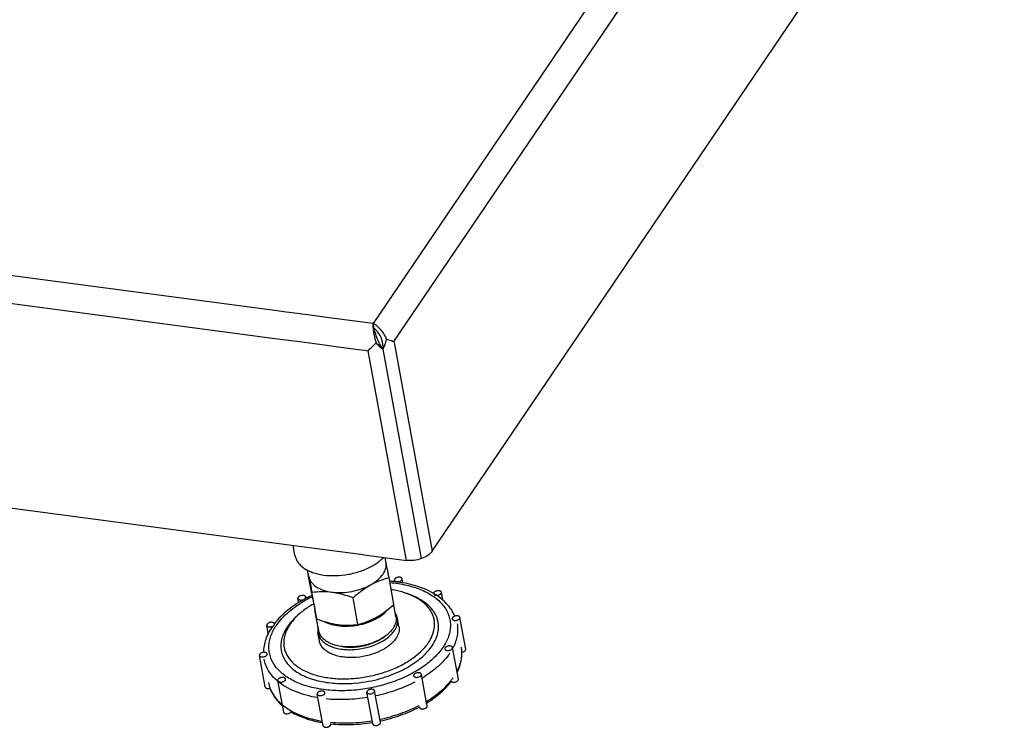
# Model space of a CAD drawing. Header units: millimetres. Extents: x 0 to 1680, y 0 to 1188.
# Tile 5 of 10: x 1260 to 1461, y 204 to 348. Entities that reach past the tile are written whole.
import ezdxf

# ---------------------------------------------------------------- set-up
doc = ezdxf.new("R2010")
doc.units = ezdxf.units.MM
doc.header["$LTSCALE"] = 4
doc.layers.add('AXES', color=7, linetype='Continuous')

msp = doc.modelspace()

# ---------------------------------------------------------------- linework, layer by layer
at = {"color": 9, "linetype": 'Continuous'}
for p, q in [((1343.73, 293.34), (1446.46, 444.95)), ((1432.44, 434.2), (1332.04, 286.02)), ((1312.46, 288.61), (1062.55, 321.68)), ((1061.62, 316.13), (1312, 283)), ((1336.28, 282.35), (1343.73, 293.34)), ((1313.8, 288.43), (1312.46, 288.61)), ((1317.16, 287.98), (1313.8, 288.43)), ((1317.53, 287.94), (1317.16, 287.98)), ((1318.15, 287.85), (1317.53, 287.94)), ((1318.74, 287.77), (1318.15, 287.85)), ((1322.04, 287.34), (1318.74, 287.77)), ((1322.52, 287.28), (1322.04, 287.34)), ((1332.04, 286.02), (1322.52, 287.28)), ((1312, 283), (1317.05, 282.33)), ((1317.05, 282.33), (1322.11, 281.66)), ((1322.11, 281.66), (1323.52, 281.47)), ((1323.52, 281.47), (1323.96, 281.41)), ((1323.96, 281.41), (1328.53, 280.81)), ((1336.28, 282.35), (1336.38, 281.8)), ((1336.38, 281.8), (1344.09, 239.64)), ((1328.53, 280.81), (1329.06, 280.74)), ((1329.06, 280.74), (1330.28, 280.58)), ((1330.28, 280.58), (1331, 280.48)), ((1338.82, 237.77), (1331, 280.48))]:
    msp.add_line(p, q, dxfattribs=at)
at = {"color": 7, "linetype": 'Continuous'}
for p, q in [((1344.09, 239.64), (1460.71, 411.73)), ((1332.16, 285.34), (1332.04, 286.02)), ((1332.21, 285.1), (1332.16, 285.34)), ((1332.22, 285.04), (1332.21, 285.1)), ((1332.28, 284.79), (1332.22, 285.04)), ((1153.71, 262.27), (1315.93, 240.8)), ((1316.11, 238.77), (1315.74, 240.83)), ((1315.93, 240.8), (1321.09, 240.12)), ((1321.09, 240.12), (1329.54, 239)), ((1329.54, 239), (1329.91, 238.95)), ((1329.91, 238.95), (1330.18, 238.91)), ((1330.18, 238.91), (1338.82, 237.77)), ((1318.88, 234.48), (1318.64, 235.8)), ((1319.51, 231.02), (1318.88, 234.48)), ((1336.29, 228.8), (1335.29, 234.25)), ((1320.56, 225.83), (1319.56, 231.27)), ((1338.99, 230.98), (1339.54, 230.78)), ((1328.95, 224.72), (1327.95, 230.16)), ((1317.15, 226.98), (1316.71, 226.6)), ((1320.18, 227.67), (1320.18, 227.64)), ((1320.18, 227.64), (1320.2, 227.57)), ((1337.31, 224.32), (1337.01, 225.94)), ((1321.08, 221.35), (1320.78, 222.97)), ((1341.45, 207.88), (1341.47, 207.89)), ((1341.45, 207.88), (1341.47, 207.89)), ((1323.38, 204.47), (1323.39, 204.47)), ((1323.38, 204.47), (1323.39, 204.47)), ((1323.39, 204.47), (1323.41, 204.46)), ((1323.39, 204.47), (1323.41, 204.46))]:
    msp.add_line(p, q, dxfattribs=at)
at = {"color": 3, "linetype": 'Continuous'}
msp.add_line((1341.88, 238.13), (1334.07, 280.83), dxfattribs=at)
msp.add_line((1341.88, 238.13), (1334.07, 280.83), dxfattribs=at)
msp.add_arc((1330.09, 282.2), 3.56, 49.866, 53.3099, dxfattribs=at)
at = {"color": 7, "linetype": 'Continuous'}
for centre, radius, start, end in [((1329.57, 281.4), 5.23, 52.1035, 56.8134), ((1329.3, 281.06), 5.67, 48.1941, 52.124), ((1346.15, 286.33), 14.12, 185.6681, 186.3192), ((1333.4, 205.9), 27.69, 83.7226, 85.7662), ((1331.27, 205.5), 27.71, 114.9676, 117.8077), ((1322.77, 228.12), 2.63, 189.7272, 190.371), ((1322.77, 228.12), 2.63, 190.371, 191.2245), ((1329.94, 228.63), 7.79, 307.675, 310.6717), ((1326.43, 227.97), 7.77, 250.0643, 252.8671), ((1326.54, 228.31), 8.12, 252.848, 253.069), ((1342.98, 218.79), 7.17, 2.4361, 10.3527), ((1317.73, 214.16), 7.16, 190.3785, 200.2317), ((1325.9, 240.84), 28.2, 275.4794, 285.6373), ((1337.38, 221.25), 13.39, 322.4386, 322.7337), ((1322.32, 218.83), 13.82, 239.2773, 239.5452)]:
    msp.add_arc(centre, radius, start, end, dxfattribs=at)
at = {"color": 9, "linetype": 'Continuous'}
for centre, radius, start, end in [((1330.68, 207.33), 25.53, 115.6581, 118.7777), ((1339.29, 224.61), 10.16, 332.4592, 332.8971), ((1319.4, 221.24), 10.58, 229.4835, 230.377), ((1337.68, 221.45), 13.11, 321.306, 324.4103), ((1317.41, 214.14), 6.85, 198.0888, 206.6136), ((1317.71, 214.28), 7.18, 206.5496, 208.0846)]:
    msp.add_arc(centre, radius, start, end, dxfattribs=at)
at = {"color": 7, "linetype": 'Continuous'}
for points, knots in [([(1332.43, 285.78), (1332.4, 285.8), (1332.27, 285.89), (1332.14, 285.96), (1332.04, 286.02)], [0, 0, 0, 0, 0.256991, 1, 1, 1, 1]), ([(1332.1, 284.94), (1332.09, 285.04), (1332.06, 285.4), (1332.04, 285.76), (1332.04, 286.02)], [0, 0, 0, 0, 0.27949, 1, 1, 1, 1]), ([(1334.76, 282.85), (1334.67, 283.09), (1334.25, 283.99), (1333.63, 284.79), (1333.08, 285.28)], [0, 0, 0, 0, 0.259513, 1, 1, 1, 1]), ([(1332.68, 282.11), (1332.61, 282.34), (1332.35, 283.21), (1332.19, 284.11), (1332.12, 284.78)], [0, 0, 0, 0, 0.264605, 1, 1, 1, 1]), ([(1331, 280.48), (1331.13, 280.6), (1331.71, 281.13), (1332.26, 281.68), (1332.68, 282.11)], [0, 0, 0, 0, 0.226443, 1, 1, 1, 1]), ([(1332.68, 282.11), (1332.87, 281.85), (1333.28, 281.37), (1333.79, 280.98), (1334.07, 280.83)], [0, 0, 0, 0, 0.504947, 1, 1, 1, 1]), ([(1334.07, 280.83), (1334.16, 280.99), (1334.49, 281.62), (1334.68, 282.32), (1334.76, 282.85)], [0, 0, 0, 0, 0.253588, 1, 1, 1, 1]), ([(1334.76, 282.85), (1334.92, 282.8), (1335.43, 282.65), (1335.93, 282.49), (1336.28, 282.35)], [0, 0, 0, 0, 0.299498, 1, 1, 1, 1]), ([(1344.09, 239.64), (1343.86, 239.3), (1343.17, 238.68), (1342.35, 238.29), (1341.88, 238.13)], [0, 0, 0, 0, 0.457225, 1, 1, 1, 1]), ([(1316.11, 238.77), (1316.16, 238.52), (1316.31, 238.03), (1316.7, 237.34), (1317.25, 236.72), (1317.95, 236.16), (1318.77, 235.68), (1319.72, 235.28), (1320.78, 234.98), (1321.52, 234.84), (1321.9, 234.78)], [0, 0, 0, 0, 0.100542, 0.204446, 0.314556, 0.432891, 0.560583, 0.697968, 0.844722, 1, 1, 1, 1]), ([(1331.78, 236.59), (1331.9, 236.66), (1332.37, 236.92), (1332.81, 237.22), (1333.13, 237.46)], [0, 0, 0, 0, 0.256971, 1, 1, 1, 1]), ([(1333.13, 237.46), (1333.23, 237.53), (1333.61, 237.82), (1333.96, 238.13), (1334.21, 238.38)], [0, 0, 0, 0, 0.258273, 1, 1, 1, 1]), ([(1341.88, 238.13), (1341.39, 237.95), (1340.37, 237.71), (1339.32, 237.71), (1338.82, 237.77)], [0, 0, 0, 0, 0.507699, 1, 1, 1, 1]), ([(1321.9, 234.78), (1322.72, 234.67), (1324.43, 234.59), (1326.99, 234.86), (1329.49, 235.51), (1331.05, 236.19), (1331.78, 236.59)], [0, 0, 0, 0, 0.244196, 0.499997, 0.7558, 1, 1, 1, 1]), ([(1344.42, 230.98), (1343.27, 231.66), (1341.35, 232.45), (1338.63, 233.13), (1337.17, 233.35), (1336.42, 233.43)], [0, 0, 0, 0, 0.474136, 0.731168, 1, 1, 1, 1]), ([(1319.51, 231.02), (1319.57, 230.71), (1319.79, 229.59), (1320.01, 228.47), (1320.18, 227.67)], [0, 0, 0, 0, 0.278762, 1, 1, 1, 1]), ([(1338.99, 230.98), (1338.74, 231.07), (1337.68, 231.42), (1336.59, 231.66), (1335.75, 231.79)], [0, 0, 0, 0, 0.239642, 1, 1, 1, 1]), ([(1343.31, 220.97), (1343.62, 221.43), (1344.14, 222.38), (1344.51, 223.65), (1344.59, 224.65), (1344.55, 225.38), (1344.4, 226.09), (1344.16, 226.77), (1343.82, 227.43), (1343.23, 228.29), (1342.23, 229.28), (1340.74, 230.26), (1339.6, 230.76), (1338.99, 230.98)], [0, 0, 0, 0, 0.129204, 0.247903, 0.304634, 0.360382, 0.415858, 0.471793, 0.528887, 0.587771, 0.712728, 0.849771, 1, 1, 1, 1]), ([(1348.69, 226.4), (1348.5, 226.86), (1348.01, 227.76), (1347.04, 228.98), (1345.83, 230.07), (1344.92, 230.69), (1344.43, 230.97)], [0, 0, 0, 0, 0.23632, 0.479843, 0.733591, 1, 1, 1, 1]), ([(1318.34, 230.01), (1317.68, 229.66), (1316.42, 228.92), (1314.16, 227.31), (1312.69, 225.87), (1311.89, 224.83)], [0, 0, 0, 0, 0.26916, 0.526221, 1, 1, 1, 1]), ([(1319.91, 228.9), (1319.66, 228.76), (1318.69, 228.18), (1317.78, 227.52), (1317.15, 226.98)], [0, 0, 0, 0, 0.26033, 1, 1, 1, 1]), ([(1344.05, 220.32), (1344.37, 220.81), (1344.92, 221.79), (1345.3, 223.13), (1345.39, 224.17), (1345.34, 224.93), (1345.19, 225.67), (1344.94, 226.39), (1344.58, 227.08), (1343.96, 227.97), (1342.93, 229), (1341.36, 230.03), (1340.17, 230.55), (1339.54, 230.78)], [0, 0, 0, 0, 0.129204, 0.247903, 0.304634, 0.360382, 0.415858, 0.471793, 0.528887, 0.587771, 0.712728, 0.849771, 1, 1, 1, 1]), ([(1317.15, 226.98), (1316.94, 226.81), (1316.18, 226.11), (1315.5, 225.33), (1315.08, 224.71)], [0, 0, 0, 0, 0.264089, 1, 1, 1, 1]), ([(1322.13, 225.29), (1322.58, 225.05), (1323.59, 224.66), (1325.25, 224.36), (1327.07, 224.32), (1328.94, 224.54), (1330.76, 225.01), (1332.43, 225.7), (1333.87, 226.58), (1334.66, 227.31), (1334.98, 227.69)], [0, 0, 0, 0, 0.109618, 0.232053, 0.364051, 0.501054, 0.637901, 0.769449, 0.891198, 1, 1, 1, 1]), ([(1328.95, 224.72), (1329.59, 224.88), (1330.89, 225.27), (1333.46, 226.47), (1335.19, 227.82), (1336.29, 228.8)], [0, 0, 0, 0, 0.233634, 0.478549, 1, 1, 1, 1]), ([(1316.71, 226.6), (1316.49, 226.42), (1315.7, 225.7), (1314.99, 224.88), (1314.55, 224.23)], [0, 0, 0, 0, 0.264089, 1, 1, 1, 1]), ([(1320.56, 225.83), (1321.95, 225.31), (1324.07, 224.69), (1326.92, 224.52), (1328.29, 224.63), (1328.95, 224.72)], [0, 0, 0, 0, 0.520365, 0.765588, 1, 1, 1, 1]), ([(1336.69, 226.29), (1336.77, 225.9), (1336.72, 225.03), (1336.33, 224.26), (1336.09, 223.89)], [0, 0, 0, 0, 0.472538, 1, 1, 1, 1]), ([(1311.44, 224.2), (1310.9, 223.41), (1310.24, 222.15), (1309.78, 220.36), (1309.69, 219.46), (1309.69, 219.02)], [0, 0, 0, 0, 0.515695, 0.760706, 1, 1, 1, 1]), ([(1314.55, 224.23), (1314.3, 223.86), (1313.86, 223.12), (1313.42, 221.94), (1313.2, 220.77), (1313.23, 219.62), (1313.5, 218.5), (1314, 217.45), (1314.73, 216.47), (1315.67, 215.58), (1316.81, 214.79), (1318.13, 214.11), (1319.61, 213.55), (1321.22, 213.12), (1322.96, 212.82), (1325.42, 212.6), (1327.32, 212.65), (1328.59, 212.78)], [0, 0, 0, 0, 0.05729, 0.110884, 0.161595, 0.210584, 0.259224, 0.308942, 0.361016, 0.416437, 0.475852, 0.539577, 0.607643, 0.679845, 0.755788, 0.834931, 1, 1, 1, 1]), ([(1315.08, 224.71), (1314.7, 224.15), (1314.23, 223.27), (1313.89, 222.03), (1313.79, 221.12), (1313.84, 220.23), (1314.04, 219.37), (1314.39, 218.54), (1315.06, 217.47), (1316.01, 216.53), (1317.16, 215.74), (1318.53, 215), (1320.51, 214.27), (1323.14, 213.75), (1325.99, 213.57), (1328.97, 213.74), (1331.96, 214.25), (1334.84, 215.08), (1337.51, 216.2), (1339.87, 217.57), (1341.83, 219.14), (1342.88, 220.35), (1343.31, 220.97)], [0, 0, 0, 0, 0.051594, 0.075519, 0.098542, 0.12104, 0.143439, 0.166174, 0.189649, 0.239985, 0.267395, 0.296413, 0.359244, 0.428049, 0.501634, 0.578353, 0.656299, 0.733468, 0.807918, 0.87793, 0.942185, 1, 1, 1, 1]), ([(1323.78, 220.67), (1323.41, 220.8), (1322.72, 221.12), (1321.85, 221.76), (1321.23, 222.53), (1321.01, 223.12), (1320.95, 223.41)], [0, 0, 0, 0, 0.289804, 0.549001, 0.782173, 1, 1, 1, 1]), ([(1336.09, 223.89), (1336.02, 223.79), (1335.7, 223.36), (1335.33, 222.99), (1335.02, 222.72)], [0, 0, 0, 0, 0.236372, 1, 1, 1, 1]), ([(1337.31, 224.32), (1337.34, 224.12), (1337.37, 223.71), (1337.28, 223.08), (1337.05, 222.45), (1336.81, 222.05), (1336.68, 221.85)], [0, 0, 0, 0, 0.232774, 0.473042, 0.727315, 1, 1, 1, 1]), ([(1336.68, 221.85), (1336.5, 221.57), (1336.05, 221.04), (1335.23, 220.32), (1334.25, 219.67), (1333.13, 219.1), (1331.92, 218.64), (1330.2, 218.16), (1328.42, 217.93), (1326.67, 217.96), (1325.44, 218.11), (1324.31, 218.39), (1323.3, 218.78), (1322.45, 219.29), (1321.78, 219.89), (1321.3, 220.58), (1321.12, 221.1), (1321.08, 221.35)], [0, 0, 0, 0, 0.054874, 0.114953, 0.179894, 0.248967, 0.321152, 0.395241, 0.543678, 0.615541, 0.684154, 0.748529, 0.807973, 0.862209, 0.911517, 0.956874, 1, 1, 1, 1]), ([(1334.71, 222.46), (1334.01, 221.93), (1332.38, 221.03), (1329.67, 220.25), (1326.86, 220.02), (1325.01, 220.28), (1324.17, 220.54)], [0, 0, 0, 0, 0.238741, 0.499965, 0.761208, 1, 1, 1, 1]), ([(1334.71, 222.45), (1334.04, 221.88), (1332.42, 220.93), (1329.69, 220.11), (1326.85, 219.91), (1325, 220.23), (1324.17, 220.52)], [0, 0, 0, 0, 0.2368, 0.499999, 0.763199, 1, 1, 1, 1]), ([(1340.96, 217.21), (1341.58, 217.67), (1342.7, 218.62), (1343.65, 219.75), (1344.05, 220.32)], [0, 0, 0, 0, 0.523914, 1, 1, 1, 1]), ([(1349.19, 214.97), (1349.51, 215.62), (1349.9, 216.65), (1350.14, 218.05), (1350.16, 218.75), (1350.14, 219.09)], [0, 0, 0, 0, 0.512695, 0.758647, 1, 1, 1, 1]), ([(1333.5, 213.69), (1334.88, 214.08), (1336.88, 214.81), (1339.33, 216.09), (1340.44, 216.82), (1340.96, 217.21)], [0, 0, 0, 0, 0.519534, 0.765996, 1, 1, 1, 1]), ([(1342.96, 208.73), (1343.96, 209.34), (1345.78, 210.64), (1347.35, 212.25), (1348, 213.09)], [0, 0, 0, 0, 0.523595, 1, 1, 1, 1]), ([(1311.01, 211.69), (1311.13, 211.36), (1311.42, 210.71), (1312.2, 209.48), (1312.96, 208.67), (1313.53, 208.18)], [0, 0, 0, 0, 0.240515, 0.486206, 1, 1, 1, 1]), ([(1315.31, 206.91), (1316.24, 206.37), (1318.33, 205.45), (1320.53, 204.9), (1321.7, 204.7)], [0, 0, 0, 0, 0.476654, 1, 1, 1, 1]), ([(1333.48, 205.05), (1334.89, 205.35), (1337.61, 206.12), (1340.22, 207.24), (1341.45, 207.88)], [0, 0, 0, 0, 0.509646, 1, 1, 1, 1]), ([(1323.41, 204.46), (1324.8, 204.32), (1327.64, 204.23), (1330.48, 204.52), (1331.9, 204.75)], [0, 0, 0, 0, 0.491083, 1, 1, 1, 1])]:
    msp.add_open_spline(points, degree=3, knots=knots, dxfattribs=at)
at = {"color": 3, "linetype": 'Continuous'}
for points, knots in [([(1332.46, 284.17), (1332.44, 284.23), (1332.38, 284.43), (1332.33, 284.64), (1332.28, 284.79)], [0, 0, 0, 0, 0.268211, 1, 1, 1, 1]), ([(1332.94, 284.34), (1332.9, 284.4), (1332.72, 284.6), (1332.53, 284.79), (1332.38, 284.92)], [0, 0, 0, 0, 0.264212, 1, 1, 1, 1]), ([(1334.07, 280.83), (1333.86, 281.08), (1333.16, 282.11), (1332.72, 283.29), (1332.46, 284.17)], [0, 0, 0, 0, 0.257978, 1, 1, 1, 1]), ([(1334.07, 280.83), (1334.12, 281.48), (1333.94, 282.75), (1333.32, 283.87), (1332.94, 284.34)], [0, 0, 0, 0, 0.515533, 1, 1, 1, 1]), ([(1337.01, 225.94), (1336.98, 226.12), (1336.87, 226.48), (1336.7, 226.81), (1336.6, 226.97)], [0, 0, 0, 0, 0.493391, 1, 1, 1, 1]), ([(1336.39, 223.46), (1336.52, 223.66), (1336.75, 224.06), (1336.98, 224.69), (1337.08, 225.32), (1337.05, 225.74), (1337.01, 225.94)], [0, 0, 0, 0, 0.272698, 0.526954, 0.767226, 1, 1, 1, 1]), ([(1320.81, 224.09), (1320.77, 223.9), (1320.72, 223.53), (1320.75, 223.15), (1320.78, 222.97)], [0, 0, 0, 0, 0.506691, 1, 1, 1, 1]), ([(1320.78, 222.97), (1320.83, 222.71), (1321, 222.2), (1321.48, 221.5), (1322.16, 220.9), (1323.01, 220.39), (1324.01, 220), (1325.15, 219.72), (1326.38, 219.57), (1328.13, 219.54), (1329.9, 219.78), (1331.62, 220.25), (1332.84, 220.72), (1333.95, 221.28), (1334.93, 221.93), (1335.75, 222.65), (1336.2, 223.19), (1336.39, 223.46)], [0, 0, 0, 0, 0.043125, 0.088483, 0.13779, 0.192026, 0.25147, 0.315846, 0.384459, 0.456322, 0.604759, 0.678848, 0.751033, 0.820106, 0.885048, 0.945125, 1, 1, 1, 1])]:
    msp.add_open_spline(points, degree=3, knots=knots, dxfattribs=at)
at = {"color": 9, "linetype": 'Continuous'}
for points, knots in [([(1335.47, 233.25), (1336.62, 233.15), (1338.3, 232.89), (1340.44, 232.31), (1342.32, 231.61), (1344.01, 230.71), (1345.41, 229.59), (1346.26, 228.7), (1346.94, 227.74), (1347.43, 226.71), (1347.73, 225.64), (1347.82, 224.53), (1347.73, 223.39), (1347.43, 222.25), (1346.95, 221.12), (1346.51, 220.39), (1346.27, 220.03)], [0, 0, 0, 0, 0.162288, 0.238549, 0.311097, 0.44433, 0.505331, 0.562927, 0.617689, 0.670409, 0.722059, 0.773719, 0.826469, 0.881274, 0.938937, 1, 1, 1, 1]), ([(1312.32, 224.52), (1312.66, 225.02), (1313.45, 226), (1314.86, 227.35), (1316.52, 228.61), (1317.75, 229.35), (1318.39, 229.71)], [0, 0, 0, 0, 0.224635, 0.466708, 0.72567, 1, 1, 1, 1]), ([(1349.16, 224.83), (1349.23, 224.44), (1349.31, 223.63), (1349.2, 222.41), (1348.87, 221.17), (1348.53, 220.38), (1348.33, 219.98)], [0, 0, 0, 0, 0.238031, 0.481143, 0.733879, 1, 1, 1, 1]), ([(1346.27, 220.03), (1345.76, 219.28), (1344.5, 217.82), (1342.14, 215.93), (1339.3, 214.29), (1336.09, 212.94), (1332.62, 211.94), (1329.03, 211.33), (1325.45, 211.13), (1322.01, 211.35), (1318.85, 211.98), (1316.47, 212.84), (1314.82, 213.74), (1313.45, 214.69), (1312.3, 215.82), (1311.49, 217.11), (1311.07, 218.1), (1310.83, 219.14), (1310.77, 220.21), (1310.89, 221.3), (1311.2, 222.39), (1311.67, 223.48), (1312.09, 224.18), (1312.32, 224.52)], [0, 0, 0, 0, 0.057809, 0.122057, 0.192061, 0.266504, 0.343665, 0.421602, 0.498312, 0.571889, 0.640688, 0.703511, 0.732527, 0.759934, 0.810265, 0.833737, 0.85647, 0.878866, 0.901362, 0.924382, 0.948305, 0.973441, 1, 1, 1, 1]), ([(1347.64, 218.83), (1346.98, 217.84), (1345.72, 216.47), (1343.75, 214.89), (1342.63, 214.14), (1342.04, 213.79)], [0, 0, 0, 0, 0.468937, 0.727234, 1, 1, 1, 1]), ([(1349.16, 215.16), (1349.37, 215.56), (1349.73, 216.37), (1350.06, 217.62), (1350.18, 218.86), (1350.1, 219.68), (1350.03, 220.07)], [0, 0, 0, 0, 0.266507, 0.51932, 0.762268, 1, 1, 1, 1]), ([(1312.53, 213.2), (1312.17, 213.5), (1311.51, 214.15), (1310.71, 215.23), (1310.12, 216.4), (1309.89, 217.22), (1309.81, 217.63)], [0, 0, 0, 0, 0.267547, 0.520607, 0.7631, 1, 1, 1, 1]), ([(1320.78, 209.76), (1319.97, 209.89), (1318.42, 210.23), (1316.23, 210.96), (1314.3, 211.89), (1313.16, 212.67), (1312.66, 213.09)], [0, 0, 0, 0, 0.27696, 0.536656, 0.777698, 1, 1, 1, 1]), ([(1340.55, 212.96), (1339.32, 212.32), (1336.7, 211.21), (1333.96, 210.44), (1332.55, 210.14)], [0, 0, 0, 0, 0.490087, 1, 1, 1, 1]), ([(1342.91, 209.03), (1343.89, 209.63), (1345.7, 210.89), (1347.26, 212.44), (1347.91, 213.25)], [0, 0, 0, 0, 0.525357, 1, 1, 1, 1]), ([(1311.38, 210.9), (1311.63, 210.42), (1312.27, 209.49), (1313.08, 208.71), (1313.53, 208.34)], [0, 0, 0, 0, 0.483337, 1, 1, 1, 1]), ([(1330.97, 209.84), (1329.54, 209.61), (1326.7, 209.31), (1323.84, 209.39), (1322.45, 209.53)], [0, 0, 0, 0, 0.509163, 1, 1, 1, 1]), ([(1313.53, 208.34), (1313.66, 208.22), (1314.24, 207.77), (1314.86, 207.37), (1315.35, 207.1)], [0, 0, 0, 0, 0.241641, 1, 1, 1, 1]), ([(1315.35, 207.1), (1316.27, 206.58), (1318.33, 205.71), (1320.5, 205.19), (1321.65, 205)], [0, 0, 0, 0, 0.475086, 1, 1, 1, 1]), ([(1333.42, 205.39), (1334.83, 205.69), (1337.57, 206.45), (1340.19, 207.56), (1341.42, 208.2)], [0, 0, 0, 0, 0.509913, 1, 1, 1, 1]), ([(1323.32, 204.78), (1324.71, 204.64), (1327.57, 204.56), (1330.41, 204.85), (1331.84, 205.09)], [0, 0, 0, 0, 0.490837, 1, 1, 1, 1])]:
    msp.add_open_spline(points, degree=3, knots=knots, dxfattribs=at)
at = {"layer": 'AXES', "color": 7, "linetype": 'Continuous'}
for p, q in [((1334.64, 237.5), (1334.49, 238.35)), ((1334.66, 237.42), (1334.64, 237.5)), ((1334.67, 237.37), (1334.66, 237.42)), ((1318.93, 234.49), (1318.69, 235.77)), ((1318.92, 234.5), (1318.93, 234.45)), ((1318.93, 234.49), (1318.94, 234.45)), ((1320.52, 225.82), (1320.18, 227.64)), ((1336.69, 226.29), (1336.24, 228.76)), ((1320.95, 223.41), (1320.52, 225.82))]:
    msp.add_line(p, q, dxfattribs=at)
at = {"layer": 'AXES', "color": 6, "linetype": 'Continuous'}
for p, q in [((1336.42, 233.43), (1336.37, 233.73)), ((1338.1, 233.16), (1337.94, 234.02)), ((1346.27, 229.61), (1345.97, 231.26)), ((1316.88, 229.14), (1316.72, 230.01)), ((1318.34, 230.01), (1318.29, 230.3)), ((1348.16, 225.85), (1348.16, 225.84)), ((1349.73, 226.14), (1349.73, 226.14)), ((1350.91, 219.69), (1349.73, 226.14)), ((1310.67, 222.83), (1310.36, 224.53)), ((1349.42, 213.57), (1348.24, 220.02)), ((1350.91, 219.69), (1350.91, 219.7)), ((1310.04, 211.97), (1308.86, 218.41)), ((1308.86, 218.41), (1308.86, 218.41)), ((1310.43, 218.7), (1310.43, 218.71)), ((1313.81, 206.84), (1312.63, 213.29)), ((1342.94, 208.75), (1341.88, 214.54)), ((1310.04, 211.97), (1310.04, 211.96)), ((1331.9, 204.77), (1330.78, 210.89)), ((1333.47, 205.07), (1332.35, 211.17)), ((1321.71, 204.73), (1320.65, 210.53)), ((1343.05, 208.09), (1342.94, 208.75)), ((1341.48, 207.81), (1341.47, 207.89)), ((1331.96, 204.44), (1331.9, 204.77)), ((1333.53, 204.73), (1333.47, 205.07)), ((1321.83, 204.09), (1321.71, 204.73)), ((1323.4, 204.38), (1323.39, 204.47))]:
    msp.add_line(p, q, dxfattribs=at)
at = {"layer": 'AXES', "color": 7, "linetype": 'Continuous'}
msp.add_arc((1133.74, 197.17), 188.91, 11.3949, 11.7941, dxfattribs=at)
at = {"layer": 'AXES', "color": 6, "linetype": 'Continuous'}
for centre, radius, start, end in [((1344.65, 231.02), 0.265, 190.3887, 197.4155), ((1311.05, 225.38), 1.16, 294.4954, 295.0765)]:
    msp.add_arc(centre, radius, start, end, dxfattribs=at)
at = {"layer": 'AXES', "color": 7, "linetype": 'Continuous'}
for points, knots in [([(1334.06, 234.97), (1334.31, 235.34), (1334.69, 236.11), (1334.74, 236.98), (1334.67, 237.37)], [0, 0, 0, 0, 0.527429, 1, 1, 1, 1]), ([(1335.29, 234.25), (1335.23, 234.53), (1335.03, 235.58), (1334.82, 236.62), (1334.67, 237.38)], [0, 0, 0, 0, 0.275256, 1, 1, 1, 1]), ([(1331.51, 232.78), (1332.04, 233.08), (1332.98, 233.71), (1333.76, 234.54), (1334.06, 234.97)], [0, 0, 0, 0, 0.53315, 1, 1, 1, 1]), ([(1318.93, 234.45), (1318.98, 234.21), (1319.19, 233.15), (1319.4, 232.1), (1319.56, 231.27)], [0, 0, 0, 0, 0.22026, 1, 1, 1, 1]), ([(1318.94, 234.45), (1318.98, 234.25), (1319.1, 233.86), (1319.55, 233.11), (1320.47, 232.29), (1321.93, 231.62), (1323.05, 231.37), (1323.65, 231.29)], [0, 0, 0, 0, 0.100317, 0.204278, 0.432462, 0.6978, 1, 1, 1, 1]), ([(1331.51, 232.78), (1332.12, 233.12), (1333.35, 233.69), (1334.65, 234.09), (1335.29, 234.25)], [0, 0, 0, 0, 0.51177, 1, 1, 1, 1]), ([(1319.56, 231.27), (1320.23, 231.36), (1321.59, 231.46), (1322.96, 231.39), (1323.65, 231.29)], [0, 0, 0, 0, 0.488747, 1, 1, 1, 1]), ([(1323.65, 231.29), (1324.99, 231.12), (1327.74, 231.25), (1330.34, 232.13), (1331.51, 232.78)], [0, 0, 0, 0, 0.500922, 1, 1, 1, 1]), ([(1323.65, 231.29), (1324.01, 231.25), (1325.48, 231), (1326.9, 230.55), (1327.95, 230.16)], [0, 0, 0, 0, 0.243927, 1, 1, 1, 1]), ([(1327.95, 230.16), (1328.23, 230.41), (1329.35, 231.38), (1330.55, 232.25), (1331.51, 232.78)], [0, 0, 0, 0, 0.25582, 1, 1, 1, 1])]:
    msp.add_open_spline(points, degree=3, knots=knots, dxfattribs=at)
at = {"layer": 'AXES', "color": 6, "linetype": 'Continuous'}
for points, knots in [([(1337.47, 234.34), (1337.34, 234.35), (1337.13, 234.34), (1336.87, 234.28), (1336.69, 234.2), (1336.54, 234.1), (1336.43, 233.98), (1336.37, 233.86), (1336.36, 233.77), (1336.37, 233.73)], [0, 0, 0, 0, 0.2879, 0.435233, 0.575852, 0.704149, 0.816662, 0.913492, 1, 1, 1, 1]), ([(1336.37, 233.73), (1336.38, 233.69), (1336.41, 233.61), (1336.52, 233.51), (1336.67, 233.44), (1336.78, 233.42), (1336.84, 233.41)], [0, 0, 0, 0, 0.20324, 0.431293, 0.697042, 1, 1, 1, 1]), ([(1336.84, 233.41), (1336.97, 233.39), (1337.18, 233.4), (1337.44, 233.47), (1337.62, 233.55), (1337.77, 233.65), (1337.88, 233.76), (1337.94, 233.89), (1337.95, 233.98), (1337.94, 234.02)], [0, 0, 0, 0, 0.2879, 0.435233, 0.575852, 0.704149, 0.816662, 0.913492, 1, 1, 1, 1]), ([(1337.94, 234.02), (1337.93, 234.06), (1337.9, 234.14), (1337.79, 234.24), (1337.64, 234.3), (1337.53, 234.33), (1337.47, 234.34)], [0, 0, 0, 0, 0.20324, 0.431293, 0.697042, 1, 1, 1, 1]), ([(1345.81, 231.47), (1345.76, 231.51), (1345.62, 231.57), (1345.39, 231.6), (1345.14, 231.58), (1344.89, 231.52), (1344.67, 231.42), (1344.5, 231.29), (1344.41, 231.16), (1344.39, 231.05), (1344.39, 231), (1344.39, 230.97)], [0, 0, 0, 0, 0.115899, 0.250597, 0.397098, 0.545495, 0.685477, 0.808672, 0.911529, 0.956871, 1, 1, 1, 1]), ([(1344.4, 230.94), (1344.41, 230.91), (1344.45, 230.84), (1344.51, 230.79), (1344.54, 230.76)], [0, 0, 0, 0, 0.472567, 1, 1, 1, 1]), ([(1344.91, 230.65), (1345.04, 230.64), (1345.3, 230.66), (1345.61, 230.77), (1345.8, 230.9), (1345.91, 231.01), (1345.97, 231.14), (1345.97, 231.22), (1345.97, 231.26)], [0, 0, 0, 0, 0.291259, 0.577541, 0.704887, 0.816664, 0.913268, 1, 1, 1, 1]), ([(1345.97, 231.26), (1345.96, 231.3), (1345.92, 231.39), (1345.85, 231.45), (1345.81, 231.47)], [0, 0, 0, 0, 0.470849, 1, 1, 1, 1]), ([(1317.03, 230.47), (1316.98, 230.44), (1316.89, 230.38), (1316.78, 230.26), (1316.71, 230.14), (1316.71, 230.05), (1316.72, 230.01)], [0, 0, 0, 0, 0.302209, 0.567474, 0.795776, 1, 1, 1, 1]), ([(1316.72, 230.01), (1316.72, 229.97), (1316.76, 229.89), (1316.87, 229.79), (1317.01, 229.72), (1317.19, 229.68), (1317.39, 229.68), (1317.66, 229.71), (1317.86, 229.77), (1317.98, 229.84)], [0, 0, 0, 0, 0.086467, 0.183431, 0.296268, 0.424969, 0.56591, 0.713312, 1, 1, 1, 1]), ([(1318.29, 230.3), (1318.28, 230.34), (1318.25, 230.42), (1318.14, 230.52), (1317.99, 230.58), (1317.82, 230.62), (1317.62, 230.63), (1317.35, 230.6), (1317.15, 230.54), (1317.03, 230.47)], [0, 0, 0, 0, 0.086467, 0.183431, 0.296268, 0.424969, 0.56591, 0.713312, 1, 1, 1, 1]), ([(1317.98, 229.84), (1318.03, 229.87), (1318.12, 229.93), (1318.23, 230.05), (1318.29, 230.17), (1318.3, 230.26), (1318.29, 230.3)], [0, 0, 0, 0, 0.302209, 0.567474, 0.795776, 1, 1, 1, 1]), ([(1344.54, 230.76), (1344.59, 230.73), (1344.71, 230.68), (1344.84, 230.66), (1344.91, 230.65)], [0, 0, 0, 0, 0.465057, 1, 1, 1, 1]), ([(1311.93, 224.82), (1311.93, 224.85), (1311.91, 224.9), (1311.84, 224.99), (1311.71, 225.08), (1311.5, 225.14), (1311.26, 225.16), (1311, 225.13), (1310.76, 225.05), (1310.56, 224.93), (1310.45, 224.83), (1310.42, 224.77)], [0, 0, 0, 0, 0.043189, 0.088629, 0.191852, 0.315598, 0.456124, 0.604823, 0.751184, 0.885203, 1, 1, 1, 1]), ([(1311.87, 224.58), (1311.89, 224.62), (1311.93, 224.7), (1311.94, 224.78), (1311.93, 224.82)], [0, 0, 0, 0, 0.527261, 1, 1, 1, 1]), ([(1349.73, 226.14), (1349.73, 226.17), (1349.7, 226.23), (1349.64, 226.31), (1349.55, 226.37), (1349.39, 226.44), (1349.16, 226.48), (1348.86, 226.45), (1348.57, 226.37), (1348.37, 226.25), (1348.25, 226.13), (1348.19, 226.04), (1348.15, 225.94), (1348.15, 225.88), (1348.16, 225.85)], [0, 0, 0, 0, 0.045241, 0.093947, 0.148164, 0.208817, 0.347482, 0.500893, 0.654095, 0.792194, 0.852503, 0.906387, 0.954843, 1, 1, 1, 1]), ([(1348.16, 225.84), (1348.17, 225.82), (1348.19, 225.76), (1348.25, 225.68), (1348.34, 225.61), (1348.5, 225.55), (1348.74, 225.51), (1349.04, 225.53), (1349.32, 225.62), (1349.53, 225.74), (1349.65, 225.86), (1349.71, 225.95), (1349.74, 226.04), (1349.74, 226.11), (1349.73, 226.14)], [0, 0, 0, 0, 0.045241, 0.093947, 0.148164, 0.208817, 0.347482, 0.500893, 0.654095, 0.792194, 0.852503, 0.906387, 0.954843, 1, 1, 1, 1]), ([(1310.42, 224.77), (1310.39, 224.74), (1310.35, 224.66), (1310.35, 224.57), (1310.36, 224.53)], [0, 0, 0, 0, 0.527261, 1, 1, 1, 1]), ([(1310.36, 224.53), (1310.36, 224.5), (1310.39, 224.44), (1310.46, 224.35), (1310.56, 224.29), (1310.73, 224.22), (1310.99, 224.19), (1311.21, 224.22), (1311.32, 224.25)], [0, 0, 0, 0, 0.089066, 0.185457, 0.293928, 0.416083, 0.695426, 1, 1, 1, 1]), ([(1311.32, 224.25), (1311.33, 224.25), (1311.41, 224.27), (1311.48, 224.3), (1311.53, 224.32)], [0, 0, 0, 0, 0.25464, 1, 1, 1, 1]), ([(1311.55, 224.33), (1311.61, 224.36), (1311.73, 224.43), (1311.83, 224.53), (1311.87, 224.58)], [0, 0, 0, 0, 0.537585, 1, 1, 1, 1]), ([(1310.43, 218.71), (1310.43, 218.74), (1310.4, 218.79), (1310.34, 218.87), (1310.25, 218.94), (1310.09, 219), (1309.86, 219.04), (1309.56, 219.02), (1309.27, 218.93), (1309.06, 218.81), (1308.94, 218.69), (1308.88, 218.6), (1308.85, 218.51), (1308.85, 218.44), (1308.86, 218.41)], [0, 0, 0, 0, 0.045241, 0.093947, 0.148164, 0.208817, 0.347482, 0.500893, 0.654095, 0.792194, 0.852503, 0.906387, 0.954843, 1, 1, 1, 1]), ([(1346.72, 219.97), (1346.7, 219.93), (1346.66, 219.86), (1346.66, 219.77), (1346.66, 219.73)], [0, 0, 0, 0, 0.527261, 1, 1, 1, 1]), ([(1346.66, 219.73), (1346.67, 219.7), (1346.68, 219.65), (1346.75, 219.56), (1346.88, 219.47), (1347.09, 219.41), (1347.34, 219.39), (1347.59, 219.43), (1347.83, 219.5), (1348.03, 219.62), (1348.14, 219.72), (1348.18, 219.78)], [0, 0, 0, 0, 0.043189, 0.088629, 0.191852, 0.315598, 0.456124, 0.604823, 0.751184, 0.885203, 1, 1, 1, 1]), ([(1348.24, 220.02), (1348.23, 220.04), (1348.22, 220.09), (1348.15, 220.19), (1348.02, 220.28), (1347.81, 220.34), (1347.56, 220.35), (1347.31, 220.32), (1347.07, 220.24), (1346.87, 220.13), (1346.76, 220.02), (1346.72, 219.97)], [0, 0, 0, 0, 0.043189, 0.088629, 0.191852, 0.315598, 0.456124, 0.604823, 0.751184, 0.885203, 1, 1, 1, 1]), ([(1348.18, 219.78), (1348.2, 219.81), (1348.24, 219.89), (1348.24, 219.98), (1348.24, 220.02)], [0, 0, 0, 0, 0.527261, 1, 1, 1, 1]), ([(1350.1, 219.08), (1350.21, 219.09), (1350.43, 219.14), (1350.66, 219.26), (1350.81, 219.39), (1350.88, 219.48), (1350.92, 219.59), (1350.92, 219.66), (1350.91, 219.69)], [0, 0, 0, 0, 0.304063, 0.583809, 0.70621, 0.81476, 0.911149, 1, 1, 1, 1]), ([(1308.86, 218.41), (1308.87, 218.38), (1308.89, 218.32), (1308.95, 218.24), (1309.04, 218.18), (1309.2, 218.11), (1309.44, 218.07), (1309.73, 218.1), (1310.02, 218.18), (1310.23, 218.3), (1310.35, 218.42), (1310.41, 218.51), (1310.44, 218.61), (1310.44, 218.67), (1310.43, 218.7)], [0, 0, 0, 0, 0.045241, 0.093947, 0.148164, 0.208817, 0.347482, 0.500893, 0.654095, 0.792194, 0.852503, 0.906387, 0.954843, 1, 1, 1, 1]), ([(1341.88, 214.54), (1341.87, 214.58), (1341.83, 214.66), (1341.73, 214.76), (1341.58, 214.83), (1341.4, 214.87), (1341.2, 214.87), (1340.93, 214.84), (1340.73, 214.78), (1340.62, 214.71)], [0, 0, 0, 0, 0.086467, 0.183431, 0.296268, 0.424969, 0.56591, 0.713312, 1, 1, 1, 1]), ([(1314.05, 213.79), (1313.99, 213.82), (1313.86, 213.88), (1313.63, 213.91), (1313.38, 213.9), (1313.13, 213.84), (1312.91, 213.74), (1312.74, 213.61), (1312.65, 213.47), (1312.62, 213.37), (1312.62, 213.31), (1312.63, 213.29)], [0, 0, 0, 0, 0.115899, 0.250597, 0.397098, 0.545495, 0.685477, 0.808672, 0.911529, 0.956871, 1, 1, 1, 1]), ([(1312.63, 213.29), (1312.63, 213.25), (1312.67, 213.16), (1312.74, 213.1), (1312.78, 213.08)], [0, 0, 0, 0, 0.470849, 1, 1, 1, 1]), ([(1312.78, 213.08), (1312.83, 213.04), (1312.97, 212.98), (1313.2, 212.95), (1313.45, 212.97), (1313.7, 213.03), (1313.92, 213.13), (1314.09, 213.26), (1314.18, 213.39), (1314.21, 213.5), (1314.21, 213.55), (1314.2, 213.58)], [0, 0, 0, 0, 0.115899, 0.250597, 0.397098, 0.545495, 0.685477, 0.808672, 0.911529, 0.956871, 1, 1, 1, 1]), ([(1314.2, 213.58), (1314.19, 213.62), (1314.16, 213.7), (1314.09, 213.76), (1314.05, 213.79)], [0, 0, 0, 0, 0.470849, 1, 1, 1, 1]), ([(1340.62, 214.71), (1340.56, 214.68), (1340.47, 214.62), (1340.36, 214.51), (1340.3, 214.38), (1340.29, 214.29), (1340.3, 214.25)], [0, 0, 0, 0, 0.302209, 0.567474, 0.795776, 1, 1, 1, 1]), ([(1340.3, 214.25), (1340.31, 214.21), (1340.35, 214.13), (1340.45, 214.03), (1340.6, 213.97), (1340.78, 213.93), (1340.97, 213.92), (1341.24, 213.95), (1341.44, 214.02), (1341.56, 214.08)], [0, 0, 0, 0, 0.086467, 0.183431, 0.296268, 0.424969, 0.56591, 0.713312, 1, 1, 1, 1]), ([(1341.56, 214.08), (1341.61, 214.11), (1341.71, 214.17), (1341.81, 214.29), (1341.88, 214.41), (1341.88, 214.5), (1341.88, 214.54)], [0, 0, 0, 0, 0.302209, 0.567474, 0.795776, 1, 1, 1, 1]), ([(1347.95, 213.1), (1348, 213.07), (1348.1, 213.01), (1348.27, 212.96), (1348.47, 212.95), (1348.75, 212.97), (1349.02, 213.06), (1349.24, 213.2), (1349.32, 213.28), (1349.36, 213.33)], [0, 0, 0, 0, 0.10315, 0.222422, 0.354863, 0.494939, 0.769863, 0.892816, 1, 1, 1, 1]), ([(1349.36, 213.33), (1349.38, 213.37), (1349.42, 213.44), (1349.42, 213.53), (1349.42, 213.57)], [0, 0, 0, 0, 0.527261, 1, 1, 1, 1]), ([(1310.04, 211.96), (1310.05, 211.93), (1310.07, 211.86), (1310.15, 211.78), (1310.26, 211.71), (1310.44, 211.65), (1310.71, 211.62), (1310.93, 211.66), (1311.04, 211.69)], [0, 0, 0, 0, 0.088472, 0.185003, 0.294076, 0.417145, 0.697612, 1, 1, 1, 1]), ([(1321.75, 211.14), (1321.62, 211.16), (1321.41, 211.15), (1321.15, 211.08), (1320.97, 211), (1320.82, 210.9), (1320.71, 210.79), (1320.65, 210.66), (1320.64, 210.57), (1320.65, 210.53)], [0, 0, 0, 0, 0.2879, 0.435233, 0.575852, 0.704149, 0.816662, 0.913492, 1, 1, 1, 1]), ([(1321.12, 210.21), (1321.26, 210.2), (1321.46, 210.21), (1321.72, 210.27), (1321.9, 210.35), (1322.05, 210.45), (1322.16, 210.57), (1322.23, 210.69), (1322.23, 210.78), (1322.22, 210.82)], [0, 0, 0, 0, 0.2879, 0.435233, 0.575852, 0.704149, 0.816662, 0.913492, 1, 1, 1, 1]), ([(1322.22, 210.82), (1322.22, 210.86), (1322.18, 210.94), (1322.07, 211.04), (1321.93, 211.11), (1321.81, 211.13), (1321.75, 211.14)], [0, 0, 0, 0, 0.20324, 0.431293, 0.697042, 1, 1, 1, 1]), ([(1331.48, 211.48), (1331.38, 211.46), (1331.19, 211.4), (1330.98, 211.28), (1330.87, 211.17), (1330.81, 211.07), (1330.77, 210.98), (1330.78, 210.92), (1330.78, 210.89)], [0, 0, 0, 0, 0.307074, 0.583602, 0.704401, 0.812365, 0.909404, 1, 1, 1, 1]), ([(1330.78, 210.89), (1330.79, 210.86), (1330.81, 210.8), (1330.87, 210.72), (1330.96, 210.65), (1331.12, 210.58), (1331.36, 210.55), (1331.56, 210.56), (1331.66, 210.58)], [0, 0, 0, 0, 0.090318, 0.187219, 0.29524, 0.416246, 0.693241, 1, 1, 1, 1]), ([(1332.35, 211.17), (1332.35, 211.2), (1332.33, 211.26), (1332.26, 211.34), (1332.17, 211.41), (1332.01, 211.48), (1331.78, 211.52), (1331.58, 211.5), (1331.48, 211.48)], [0, 0, 0, 0, 0.090318, 0.187219, 0.29524, 0.416246, 0.693241, 1, 1, 1, 1]), ([(1331.66, 210.58), (1331.76, 210.6), (1331.95, 210.66), (1332.15, 210.78), (1332.27, 210.9), (1332.33, 210.99), (1332.36, 211.08), (1332.36, 211.14), (1332.35, 211.17)], [0, 0, 0, 0, 0.307074, 0.583602, 0.704401, 0.812365, 0.909404, 1, 1, 1, 1]), ([(1320.65, 210.53), (1320.66, 210.49), (1320.7, 210.41), (1320.8, 210.32), (1320.95, 210.25), (1321.06, 210.22), (1321.12, 210.21)], [0, 0, 0, 0, 0.20324, 0.431293, 0.697042, 1, 1, 1, 1]), ([(1313.81, 206.84), (1313.81, 206.8), (1313.85, 206.72), (1313.92, 206.66), (1313.96, 206.63)], [0, 0, 0, 0, 0.470849, 1, 1, 1, 1]), ([(1313.96, 206.63), (1314, 206.6), (1314.12, 206.55), (1314.37, 206.5), (1314.66, 206.52), (1314.93, 206.6), (1315.11, 206.69), (1315.25, 206.8), (1315.32, 206.89), (1315.35, 206.94)], [0, 0, 0, 0, 0.108649, 0.232971, 0.509314, 0.649142, 0.780664, 0.898487, 1, 1, 1, 1]), ([(1341.48, 207.9), (1341.48, 207.89), (1341.48, 207.86), (1341.48, 207.83), (1341.48, 207.81)], [0, 0, 0, 0, 0.254968, 1, 1, 1, 1]), ([(1341.48, 207.81), (1341.49, 207.77), (1341.53, 207.68), (1341.63, 207.59), (1341.78, 207.52), (1341.95, 207.48), (1342.15, 207.47), (1342.42, 207.5), (1342.62, 207.57), (1342.74, 207.63)], [0, 0, 0, 0, 0.086467, 0.183431, 0.296268, 0.424969, 0.56591, 0.713312, 1, 1, 1, 1]), ([(1342.74, 207.63), (1342.79, 207.66), (1342.89, 207.73), (1342.99, 207.84), (1343.06, 207.97), (1343.06, 208.05), (1343.05, 208.09)], [0, 0, 0, 0, 0.302209, 0.567474, 0.795776, 1, 1, 1, 1]), ([(1321.83, 204.09), (1321.84, 204.05), (1321.88, 203.96), (1321.98, 203.87), (1322.13, 203.8), (1322.24, 203.78), (1322.3, 203.77)], [0, 0, 0, 0, 0.20324, 0.431293, 0.697042, 1, 1, 1, 1]), ([(1322.3, 203.77), (1322.44, 203.75), (1322.64, 203.76), (1322.9, 203.83), (1323.08, 203.91), (1323.23, 204.01), (1323.34, 204.12), (1323.41, 204.25), (1323.41, 204.34), (1323.4, 204.38)], [0, 0, 0, 0, 0.2879, 0.435233, 0.575852, 0.704149, 0.816662, 0.913492, 1, 1, 1, 1]), ([(1323.4, 204.38), (1323.4, 204.38), (1323.39, 204.42), (1323.38, 204.45), (1323.37, 204.47)], [0, 0, 0, 0, 0.246647, 1, 1, 1, 1]), ([(1331.96, 204.44), (1331.97, 204.41), (1331.99, 204.35), (1332.05, 204.27), (1332.14, 204.21), (1332.3, 204.14), (1332.54, 204.1), (1332.74, 204.11), (1332.84, 204.13)], [0, 0, 0, 0, 0.090318, 0.187219, 0.29524, 0.416246, 0.693241, 1, 1, 1, 1]), ([(1332.84, 204.13), (1332.94, 204.15), (1333.13, 204.21), (1333.33, 204.33), (1333.45, 204.45), (1333.51, 204.54), (1333.54, 204.63), (1333.54, 204.7), (1333.53, 204.73)], [0, 0, 0, 0, 0.307074, 0.583602, 0.704401, 0.812365, 0.909404, 1, 1, 1, 1])]:
    msp.add_open_spline(points, degree=3, knots=knots, dxfattribs=at)

doc.saveas('drawing.dxf')
